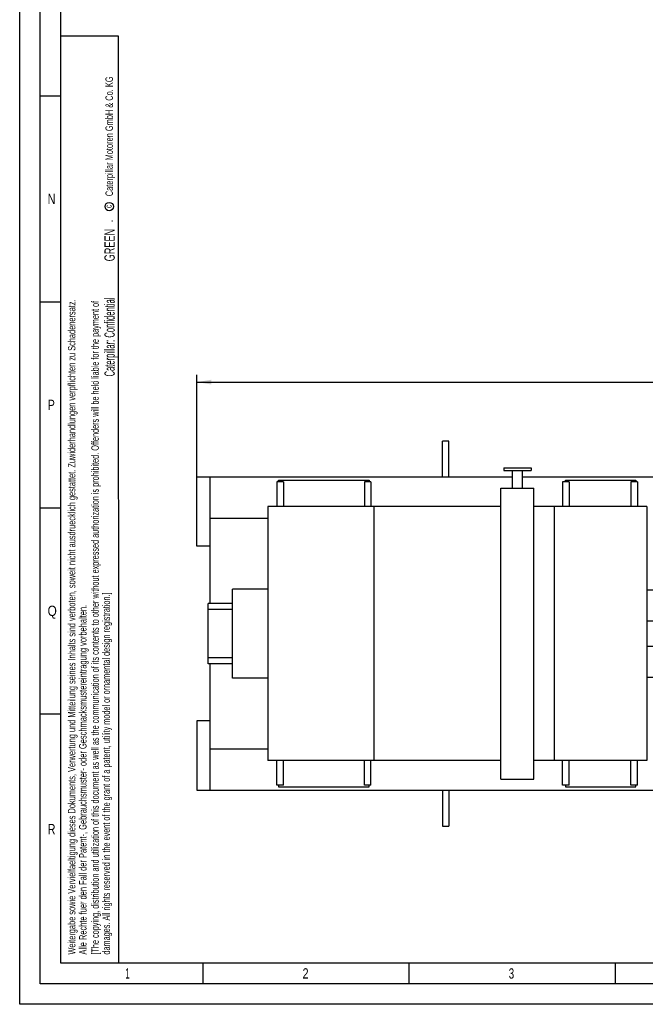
# Model space of a CAD drawing. Header units: millimetres. Extents: x 0 to 1189, y 0 to 841.
# Tile 1 of 135: x 0 to 152, y 0 to 239. Entities that reach past the tile are written whole.
import ezdxf
from ezdxf.enums import TextEntityAlignment as Align

# ---------------------------------------------------------------- set-up
doc = ezdxf.new("R2010")
doc.units = ezdxf.units.MM
doc.header["$LTSCALE"] = 65.395
doc.layers.get('0').update_dxf_attribs({"linetype": 'CONTINUOUS'})
for name, color, linetype in [('6M25C_GENSET_GENERATOR_ABL2593', 7, 'CONTINUOUS'), ('6M25C_GENSET_GENERATOR_T1_PBL2594', 7, 'CONTINUOUS'), ('9M25C_GENSET_STD_GRUNDRAHMEN_ABL2591', 7, 'CONTINUOUS'), ('9M25C_GENSET_STD_GRUNDRAHMEN_T1_PBL2592', 7, 'CONTINUOUS'), ('oben_13_VBL2590', 7, 'CONTINUOUS')]:
    doc.layers.add(name, color=color, linetype=linetype)
doc.styles.get("Standard").update_dxf_attribs({"font": 'txt', "width": 0.6})
doc.styles.add('TEXTSTYLE_2', font='txt')
doc.dimstyles.new('DIMSTYLE_2', dxfattribs={"dimtxt": 3.5, "dimasz": 3.5, "dimexe": 1.8, "dimexo": 0, "dimgap": 0.875, "dimtad": 1, "dimdec": 0, "dimlfac": 25, "dimdsep": 46, "dimtxsty": 'Standard', "dimblk": '_FILLED', "dimblk1": '_FILLED', "dimblk2": '_FILLED', "dimcen": 0.09, "dimadec": 0, "dimazin": 0, "dimtp": 2, "dimtm": 2, "dimtfac": 1, "dimtdec": 0, "dimtofl": 0, "dimtmove": 0, "dimatfit": 3, "dimldrblk": '_FILLED', "dimfxl": 1, "dimtolj": 1, "dimarcsym": 0})

# ---------------------------------------------------------------- blocks, each defined once
blk = doc.blocks.new('_FILLED')
at = {"color": 0, "linetype": 'ByBlock'}
blk.add_solid([(0, 0), (-1, 0.167), (-1, -0.167)], dxfattribs=at)
blk = doc.blocks.new('*D7')
at = {"color": 2, "linetype": 'Continuous'}
for p, q in [((43, 128), (43, 152.84)), ((43, 151.04), (233.34, 151.04)), ((423.68, 151.04), (233.34, 151.04)), ((423.68, 106.9), (423.68, 152.84))]:
    blk.add_line(p, q, dxfattribs=at)
at = {"color": 2, "linetype": 'Continuous', "xscale": 3.5, "yscale": 3.5, "zscale": 3.5, "rotation": 180}
blk.add_blockref('_FILLED', (43, 151.04), dxfattribs=at)
at = {"color": 2, "linetype": 'Continuous', "xscale": 3.5, "yscale": 3.5, "zscale": 3.5}
blk.add_blockref('_FILLED', (423.68, 151.04), dxfattribs=at)
at = {"color": 2, "linetype": 'Continuous', "width": 0.619048}
blk.add_text('9517', height=3.5, dxfattribs=at).set_placement((233.34, 151.92), align=Align.CENTER)
blk = doc.blocks.new('*T2972')
at = {"color": 2, "linetype": 'Continuous'}
for p, q in [((0, 0), (0.1, 0)), ((0, 0), (0, -0.01)), ((0.1, 0), (0.1, -0.01)), ((0, -0.01), (0.1, -0.01))]:
    blk.add_line(p, q, dxfattribs=at)
at = {"color": 7, "linetype": 'Continuous'}
for s, width, p in [('GREEN', 0.661905, (0.68, -5.89)), ('Caterpillar: Confidential ', 0.551282, (0.68, -27.94))]:
    blk.add_text(s, height=2.5, rotation=90, dxfattribs=dict(at, width=width)).set_placement(p, align=Align.CENTER)
blk = doc.blocks.new('9M25C_GENSET_STD_GRUNDRAHMEN_T1_PBL2592', base_point=(205.5, 90))
at = {"layer": '9M25C_GENSET_STD_GRUNDRAHMEN_T1_PBL2592', "color": 7, "linetype": 'Continuous'}
for p, q in [((102.52, 128), (102.52, 136.74)), ((104.12, 136.74), (102.52, 136.74)), ((104.12, 128), (104.12, 136.74)), ((43, 111.2), (43, 128)), ((119.52, 128), (43, 128)), ((46.2, 97.33), (46.2, 128)), ((188.32, 128), (121.92, 128)), ((46.2, 118), (60.16, 118)), ((46.2, 111.2), (43, 111.2)), ((46.2, 52), (46.2, 82.67)), ((43, 68.8), (43, 52)), ((46.2, 68.8), (43, 68.8)), ((46.2, 62), (60.16, 62)), ((43, 52), (368, 52)), ((102.52, 52), (102.52, 43.26)), ((104.12, 52), (104.12, 43.26)), ((102.52, 43.26), (104.12, 43.26))]:
    blk.add_line(p, q, dxfattribs=at)
blk = doc.blocks.new('9M25C_GENSET_STD_GRUNDRAHMEN_ABL2591', base_point=(205.5, 90))
at = {"layer": '9M25C_GENSET_STD_GRUNDRAHMEN_T1_PBL2592'}
blk.add_blockref('9M25C_GENSET_STD_GRUNDRAHMEN_T1_PBL2592', (205.5, 90), dxfattribs=at)
blk = doc.blocks.new('6M25C_GENSET_GENERATOR_T1_PBL2594', base_point=(104.2, 91.5))
at = {"layer": '6M25C_GENSET_GENERATOR_T1_PBL2594', "color": 7, "linetype": 'Continuous'}
for p, q in [((117.42, 130.2), (117.42, 129.6)), ((117.42, 130.2), (124.02, 130.2)), ((117.42, 129.6), (124.02, 129.6)), ((119.52, 125.32), (119.52, 129.6)), ((121.92, 125.32), (121.92, 129.6)), ((124.02, 130.2), (124.02, 129.6)), ((62.4, 126.8), (62.4, 120.84)), ((64, 126.8), (62.4, 126.8)), ((62.8, 126.8), (62.8, 127.2)), ((62.8, 127.2), (84.8, 127.2)), ((64, 126.8), (64, 120.84)), ((83.6, 126.8), (83.6, 120.84)), ((85.2, 126.8), (83.6, 126.8)), ((84.8, 127.2), (84.8, 126.8)), ((85.2, 126.8), (85.2, 120.84)), ((131.68, 126.8), (131.68, 120.84)), ((133.28, 126.8), (131.68, 126.8)), ((132.4, 126.8), (132.4, 127.2)), ((132.4, 127.2), (149.44, 127.2)), ((133.28, 126.8), (133.28, 120.84)), ((148.24, 126.8), (148.24, 120.84)), ((149.84, 126.8), (148.24, 126.8)), ((149.44, 127.2), (149.44, 126.8)), ((149.84, 126.8), (149.84, 120.84)), ((116.72, 54.68), (116.72, 125.32)), ((116.72, 125.32), (124.72, 125.32)), ((124.72, 54.68), (124.72, 125.32)), ((60.16, 120.84), (60.16, 59.16)), ((116.72, 120.84), (60.16, 120.84)), ((85.86, 120.84), (85.86, 59.16)), ((152.08, 120.84), (124.72, 120.84)), ((129.61, 120.84), (129.61, 59.16)), ((152.08, 120.84), (152.08, 59.16)), ((51.64, 79.2), (51.64, 100.8)), ((60.16, 100.8), (51.64, 100.8)), ((152.08, 100.6), (156.04, 100.6)), ((156.04, 100.6), (156.04, 79.4)), ((156.04, 98.2), (158.42, 98.2)), ((158.42, 98.2), (158.42, 81.8)), ((45.68, 82.67), (45.68, 97.33)), ((51.64, 97.33), (45.68, 97.33)), ((51.64, 95.88), (45.68, 95.88)), ((158.42, 94.5), (162.72, 94.5)), ((152.08, 93.08), (156.04, 93.08)), ((152.08, 86.92), (156.04, 86.92)), ((51.64, 84.12), (45.68, 84.12)), ((158.42, 85.5), (162.72, 85.5)), ((51.64, 82.67), (45.68, 82.67)), ((156.04, 81.8), (158.42, 81.8)), ((60.16, 79.2), (51.64, 79.2)), ((152.08, 79.4), (156.04, 79.4)), ((116.72, 59.16), (60.16, 59.16)), ((62.4, 53.2), (62.4, 59.16)), ((64, 53.2), (64, 59.16)), ((83.6, 53.2), (83.6, 59.16)), ((85.2, 53.2), (85.2, 59.16)), ((152.08, 59.16), (124.72, 59.16)), ((131.68, 53.2), (131.68, 59.16)), ((133.28, 53.2), (133.28, 59.16)), ((148.24, 53.2), (148.24, 59.16)), ((149.84, 53.2), (149.84, 59.16)), ((64, 53.2), (62.4, 53.2)), ((62.8, 53.2), (62.8, 52.8)), ((62.8, 52.8), (84.8, 52.8)), ((85.2, 53.2), (83.6, 53.2)), ((84.8, 52.8), (84.8, 53.2)), ((116.72, 54.68), (124.72, 54.68)), ((133.28, 53.2), (131.68, 53.2)), ((132.4, 53.2), (132.4, 52.8)), ((132.4, 52.8), (149.44, 52.8)), ((149.84, 53.2), (148.24, 53.2)), ((149.44, 52.8), (149.44, 53.2))]:
    blk.add_line(p, q, dxfattribs=at)
blk = doc.blocks.new('6M25C_GENSET_GENERATOR_ABL2593', base_point=(127.14, 91.5))
at = {"layer": '6M25C_GENSET_GENERATOR_T1_PBL2594'}
blk.add_blockref('6M25C_GENSET_GENERATOR_T1_PBL2594', (104.2, 91.5), dxfattribs=at)
blk = doc.blocks.new('OBEN_13_VBL2590', base_point=(233.34, 94.7))
at = {"layer": '6M25C_GENSET_GENERATOR_ABL2593'}
blk.add_blockref('6M25C_GENSET_GENERATOR_ABL2593', (127.14, 91.5), dxfattribs=at)
at = {"layer": '9M25C_GENSET_STD_GRUNDRAHMEN_ABL2591'}
blk.add_blockref('9M25C_GENSET_STD_GRUNDRAHMEN_ABL2591', (205.5, 90), dxfattribs=at)

msp = doc.modelspace()

# ---------------------------------------------------------------- linework, layer by layer
at = {"color": 5, "linetype": 'Continuous'}
for p, q in [((0, 0), (0, 841)), ((10, 10), (10, 831)), ((24, 235), (10, 235)), ((24.03169, 10.02791), (24, 235)), ((5, 220.5), (10, 220.5)), ((5, 170.5), (10, 170.5)), ((5, 120.5), (10, 120.5)), ((5, 70.5), (10, 70.5)), ((1179, 10), (10, 10)), ((44.5, 5), (44.5, 10)), ((94.5, 5), (94.5, 10)), ((144.5, 5), (144.5, 10)), ((1189, 0), (0, 0))]:
    msp.add_line(p, q, dxfattribs=at)
at = {"color": 6, "linetype": 'Continuous'}
for p, q in [((5, 5), (5, 836)), ((1184, 5), (5, 5))]:
    msp.add_line(p, q, dxfattribs=at)
at = {"color": 5, "linetype": 'Continuous'}
msp.add_circle((21.73087, 193.65021), 1.02756, dxfattribs=at)

# ---------------------------------------------------------------- block references
msp.add_blockref('*T2972', (22.36772, 190.18448))
at = {"layer": 'oben_13_VBL2590'}
msp.add_blockref('OBEN_13_VBL2590', (233.33893, 94.7), dxfattribs=at)

# ---------------------------------------------------------------- texts
at = {"color": 5, "linetype": 'Continuous', "style": 'TEXTSTYLE_2'}
for s, height, width, p in [('Caterpillar Motoren GmbH & Co. KG', 1.8, 0.62482, (22.60443, 196.16476)), ('c', 1.6, 0.547619, (22.30005, 193.32223)), ('Weitergabe sowie Vervielfaeltigung dieses Dokuments, Verwertung und Mitteilung seines Inhalts sind verboten, soweit nicht ausdruecklich gestattet. Zuwiderhandlungen verpflichten zu Schadenersatz.', 1.8, 0.596947, (13.50773, 12.07629)), ('[The copying, distribution and utilization of this document as well as the communication of its contents to other without expressed authorization is prohibited. Offenders will be held liable for the payment of', 1.8, 0.587833, (19.18189, 12.07629)), ('damages. All rights reserved in the event of the grant of a patent, utility model or ornamental design registration.]', 1.8, 0.587302, (21.88189, 12.07629)), ('Alle Rechte fuer den Fall der Patent-, Gebrauchsmuster- oder Geschmacksmustereintragung vorbehalten.', 1.8, 0.601429, (16.20773, 12.07629))]:
    msp.add_text(s, height=height, rotation=90, dxfattribs=dict(at, width=width)).set_placement(p)
for s, width, p in [('N', 0.785714, (6.77091, 194.271)), ('P', 0.785714, (6.77091, 144.271)), ('Q', 0.857143, (6.77091, 94.271)), ('R', 0.785714, (6.77091, 41.271)), ('1', 0.571429, (25.606, 6.248)), ('2', 0.785714, (68.606, 6.248)), ('3', 0.714286, (118.606, 6.248))]:
    msp.add_text(s, height=2.50001, dxfattribs=dict(at, width=width)).set_placement(p)

# ---------------------------------------------------------------- dimensions: what is measured, and where the dimension line sits
at = {"color": 2, "linetype": 'Continuous'}
dim = msp.add_linear_dim(base=(423.67786, 151.0404), p1=(43, 128), p2=(423.67786, 106.8972), dimstyle='DIMSTYLE_2', dxfattribs=at)
dim.commit()
dim.dimension.update_dxf_attribs({"geometry": '*D7', "text_midpoint": (233.0056, 151.0404), "dimtype": 160})

doc.saveas('drawing.dxf')
